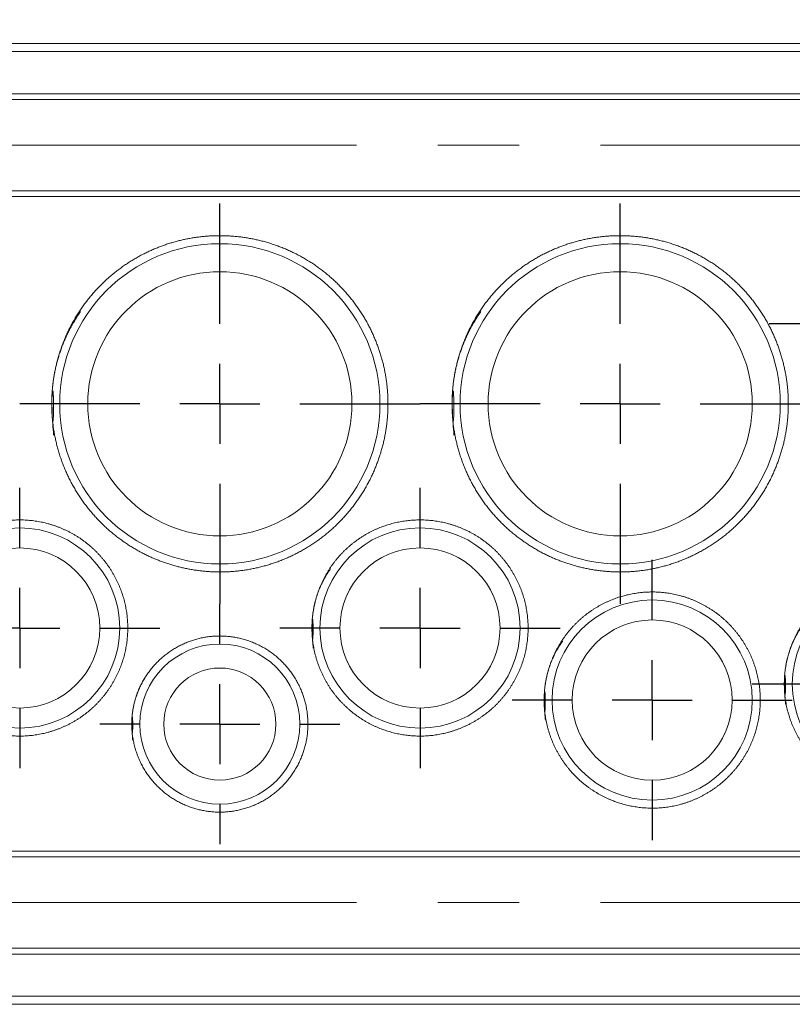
# Model space of a CAD drawing. Header units: millimetres. Extents: x 36 to 561, y 112 to 382.
# Tile 5 of 8: x 121 to 169, y 251 to 312. Entities that reach past the tile are written whole.
import ezdxf

# ---------------------------------------------------------------- set-up
doc = ezdxf.new("R2010")
doc.units = ezdxf.units.MM
doc.header["$LTSCALE"] = 2
doc.linetypes.add('CENTERX2', pattern=[20.32, 12.7, -2.54, 2.54, -2.54])
doc.layers.add('FORMAT', color=7, linetype='Continuous')
doc.styles.add('SLDTEXTSTYLE1', font='TXT', dxfattribs={"width": 0.75})
doc.dimstyles.new('SLDDIMSTYLE1', dxfattribs={"dimtxt": 7, "dimasz": 7.112, "dimexe": 0, "dimexo": 0.0625, "dimgap": 1.75, "dimtad": 1, "dimrnd": 1e-09, "dimzin": 12, "dimdsep": 46, "dimtxsty": 'SLDTEXTSTYLE1', "dimblk1": 'CLOSED', "dimblk2": 'CLOSED', "dimsah": 1, "dimcen": 0.09, "dimadec": 0, "dimazin": 3, "dimtfac": 1, "dimtofl": 0, "dimtmove": 0, "dimatfit": 3, "dimldrblk": 'CLOSED', "dimfxl": 1, "dimfrac": 2, "dimtolj": 1, "dimtzin": 12, "dimarcsym": 0})

# ---------------------------------------------------------------- blocks, each defined once
blk = doc.blocks.new('_CLOSED')
at = {"color": 0, "linetype": 'ByBlock', "lineweight": -2}
for p, q in [((-1, 0.166667), (0, 0)), ((-1, 0.166667), (-1, -0.166667)), ((0, 0), (-1, -0.166667)), ((0, 0), (-1, 0))]:
    blk.add_line(p, q, dxfattribs=at)
blk = doc.blocks.new('*D3')
at = {"layer": 'FORMAT'}
for p, q in [((80.098, 309.835), (80.098, 325.343)), ((182.098, 309.835), (182.098, 325.343)), ((80.098, 323.343), (182.098, 323.343))]:
    blk.add_line(p, q, dxfattribs=at)
at = {"layer": 'FORMAT', "xscale": 7.112, "yscale": 7.112, "rotation": 180}
blk.add_blockref('_CLOSED', (80.098, 323.343, -0.901), dxfattribs=at)
at = {"layer": 'FORMAT', "xscale": 7.112, "yscale": 7.112}
blk.add_blockref('_CLOSED', (182.098, 323.343, -0.901), dxfattribs=at)
at = {"layer": 'FORMAT', "insert": (115.664, 332.367, -0.901), "char_height": 7, "attachment_point": 1, "style": 'SLDTEXTSTYLE1'}
blk.add_mtext('102', dxfattribs=at)
blk = doc.blocks.new('SW_CENTERMARKSYMBOL_4')
at = {"layer": 'FORMAT', "color": 0}
for p, q in [((0, 5), (0, 8.75)), ((0, 0), (0, 2.5)), ((-5, 0), (-8.75, 0)), ((0, 0), (-2.5, 0)), ((0, 0), (0, -2.5)), ((0, 0), (2.5, 0)), ((5, 0), (8.75, 0)), ((0, -5), (0, -8.75))]:
    blk.add_line(p, q, dxfattribs=at)
blk = doc.blocks.new('SW_CENTERMARKSYMBOL_6')
at = {"layer": 'FORMAT', "color": 0}
for p, q in [((0, 5), (0, 7.5)), ((0, 0), (0, 2.5)), ((-5, 0), (-7.5, 0)), ((0, 0), (-2.5, 0)), ((0, 0), (0, -2.5)), ((0, 0), (2.5, 0)), ((5, 0), (7.5, 0)), ((0, -5), (0, -7.5))]:
    blk.add_line(p, q, dxfattribs=at)
blk = doc.blocks.new('SW_CENTERMARKSYMBOL_9')
at = {"layer": 'FORMAT', "color": 0}
for p, q in [((0, 5), (0, 7.5)), ((0, 0), (0, 2.5)), ((-5, 0), (-7.5, 0)), ((0, 0), (-2.5, 0)), ((0, 0), (0, -2.5)), ((0, 0), (2.5, 0)), ((5, 0), (7.5, 0)), ((0, -5), (0, -7.5))]:
    blk.add_line(p, q, dxfattribs=at)
blk = doc.blocks.new('SW_CENTERMARKSYMBOL_11')
at = {"layer": 'FORMAT', "color": 0}
for p, q in [((0, 5), (0, 12.5)), ((0, 0), (0, 2.5)), ((-5, 0), (-12.5, 0)), ((0, 0), (-2.5, 0)), ((0, 0), (0, -2.5)), ((0, 0), (2.5, 0)), ((5, 0), (12.5, 0)), ((0, -5), (0, -12.5))]:
    blk.add_line(p, q, dxfattribs=at)
blk = doc.blocks.new('SW_CENTERMARKSYMBOL_14')
at = {"layer": 'FORMAT', "color": 0}
for p, q in [((0, 5), (0, 12.5)), ((0, 0), (0, 2.5)), ((-5, 0), (-12.5, 0)), ((0, 0), (-2.5, 0)), ((0, 0), (0, -2.5)), ((0, 0), (2.5, 0)), ((5, 0), (12.5, 0)), ((0, -5), (0, -12.5))]:
    blk.add_line(p, q, dxfattribs=at)
blk = doc.blocks.new('SW_CENTERMARKSYMBOL_15')
at = {"layer": 'FORMAT', "color": 0}
for p, q in [((0, 5), (0, 8.75)), ((0, 0), (0, 2.5)), ((-5, 0), (-8.75, 0)), ((0, 0), (-2.5, 0)), ((0, 0), (0, -2.5)), ((0, 0), (2.5, 0)), ((5, 0), (8.75, 0)), ((0, -5), (0, -8.75))]:
    blk.add_line(p, q, dxfattribs=at)
blk = doc.blocks.new('SW_CENTERMARKSYMBOL_16')
at = {"layer": 'FORMAT', "color": 0}
for p, q in [((0, 5), (0, 8.75)), ((0, 0), (0, 2.5)), ((-5, 0), (-8.75, 0)), ((0, 0), (-2.5, 0)), ((0, 0), (0, -2.5)), ((0, 0), (2.5, 0)), ((5, 0), (8.75, 0)), ((0, -5), (0, -8.75))]:
    blk.add_line(p, q, dxfattribs=at)
blk = doc.blocks.new('SW_CENTERMARKSYMBOL_17')
at = {"layer": 'FORMAT', "color": 0}
for p, q in [((0, 5), (0, 8.75)), ((0, 0), (0, 2.5)), ((-5, 0), (-8.75, 0)), ((0, 0), (-2.5, 0)), ((0, 0), (0, -2.5)), ((0, 0), (2.5, 0)), ((5, 0), (8.75, 0)), ((0, -5), (0, -8.75))]:
    blk.add_line(p, q, dxfattribs=at)

msp = doc.modelspace()

# ---------------------------------------------------------------- linework, layer by layer
at = {"color": 7, "linetype": 'Continuous', "lineweight": 15}
for p, q in [((62.098, 310.973), (200.098, 310.973)), ((62.098, 310.473), (200.098, 310.473)), ((80.098, 307.835), (182.098, 307.835)), ((182.098, 307.473), (80.098, 307.473)), ((80.098, 301.773), (182.098, 301.773)), ((182.098, 301.411), (80.098, 301.411)), ((80.098, 260.535), (182.098, 260.535)), ((182.098, 260.173), (80.098, 260.173)), ((80.098, 254.473), (182.098, 254.473)), ((182.098, 254.111), (80.098, 254.111)), ((200.098, 251.473), (62.098, 251.473)), ((200.098, 250.973), (62.098, 250.973))]:
    msp.add_line(p, q, dxfattribs=at)
for centre, radius in [((133.598, 288.473), 10), ((158.598, 288.473), 10), ((133.598, 288.473), 8.25), ((158.598, 288.473), 8.25), ((121.098, 274.473), 6.25), ((146.098, 274.473), 6.25), ((121.098, 274.473), 5), ((146.098, 274.473), 5), ((175.598, 270.973), 6.25), ((160.598, 269.973), 6.25), ((160.598, 269.973), 5), ((133.598, 268.473), 5), ((133.598, 268.473), 3.5)]:
    msp.add_circle(centre, radius, dxfattribs=at)
for points, knots in [([(123.219, 286.514), (123.039, 288.473), (123.219, 290.433), (123.782, 292.39), (124.756, 294.271), (126.12, 295.951), (127.8, 297.315), (129.681, 298.29), (131.638, 298.852), (133.598, 299.032), (135.558, 298.852), (137.514, 298.29), (139.396, 297.315), (141.075, 295.951), (142.439, 294.271), (143.414, 292.39), (143.977, 290.433), (144.157, 288.473), (143.977, 286.514), (143.414, 284.557), (142.439, 282.675), (141.075, 280.996), (139.396, 279.632), (137.514, 278.657), (135.558, 278.094), (133.598, 277.914), (131.638, 278.094), (129.681, 278.657), (127.8, 279.632), (126.12, 280.996), (124.756, 282.675), (123.782, 284.557), (123.219, 286.514), (123.039, 288.473), (123.219, 290.433)], [-0.09216, -0.060003, -0.029129, 0, 0.029129, 0.060003, 0.09216, 0.125, 0.15784, 0.189997, 0.220871, 0.25, 0.279129, 0.310003, 0.34216, 0.375, 0.40784, 0.439997, 0.470871, 0.5, 0.529129, 0.560003, 0.59216, 0.625, 0.65784, 0.689997, 0.720871, 0.75, 0.779129, 0.810003, 0.84216, 0.875, 0.90784, 0.939997, 0.970871, 1, 1.029129, 1.060003, 1.09216]), ([(148.219, 286.514), (148.039, 288.473), (148.219, 290.433), (148.782, 292.39), (149.756, 294.271), (151.12, 295.951), (152.8, 297.315), (154.681, 298.29), (156.638, 298.852), (158.598, 299.032), (160.558, 298.852), (162.514, 298.29), (164.396, 297.315), (166.075, 295.951), (167.439, 294.271), (168.414, 292.39), (168.977, 290.433), (169.157, 288.473), (168.977, 286.514), (168.414, 284.557), (167.439, 282.675), (166.075, 280.996), (164.396, 279.632), (162.514, 278.657), (160.558, 278.094), (158.598, 277.914), (156.638, 278.094), (154.681, 278.657), (152.8, 279.632), (151.12, 280.996), (149.756, 282.675), (148.782, 284.557), (148.219, 286.514), (148.039, 288.473), (148.219, 290.433)], [-0.09216, -0.060003, -0.029129, 0, 0.029129, 0.060003, 0.09216, 0.125, 0.15784, 0.189997, 0.220871, 0.25, 0.279129, 0.310003, 0.34216, 0.375, 0.40784, 0.439997, 0.470871, 0.5, 0.529129, 0.560003, 0.59216, 0.625, 0.65784, 0.689997, 0.720871, 0.75, 0.779129, 0.810003, 0.84216, 0.875, 0.90784, 0.939997, 0.970871, 1, 1.029129, 1.060003, 1.09216]), ([(114.426, 273.213), (114.31, 274.473), (114.426, 275.733), (114.787, 276.991), (115.414, 278.201), (116.291, 279.28), (117.37, 280.157), (118.58, 280.784), (119.838, 281.145), (121.098, 281.261), (122.358, 281.145), (123.616, 280.784), (124.825, 280.157), (125.905, 279.28), (126.782, 278.201), (127.408, 276.991), (127.77, 275.733), (127.886, 274.473), (127.77, 273.213), (127.408, 271.955), (126.782, 270.746), (125.905, 269.666), (124.825, 268.789), (123.616, 268.163), (122.358, 267.801), (121.098, 267.685), (119.838, 267.801), (118.58, 268.163), (117.37, 268.789), (116.291, 269.666), (115.414, 270.746), (114.787, 271.955), (114.426, 273.213), (114.31, 274.473), (114.426, 275.733)], [-0.09216, -0.060003, -0.029129, 0, 0.029129, 0.060003, 0.09216, 0.125, 0.15784, 0.189997, 0.220871, 0.25, 0.279129, 0.310003, 0.34216, 0.375, 0.40784, 0.439997, 0.470871, 0.5, 0.529129, 0.560003, 0.59216, 0.625, 0.65784, 0.689997, 0.720871, 0.75, 0.779129, 0.810003, 0.84216, 0.875, 0.90784, 0.939997, 0.970871, 1, 1.029129, 1.060003, 1.09216]), ([(139.426, 273.213), (139.31, 274.473), (139.426, 275.733), (139.787, 276.991), (140.414, 278.201), (141.291, 279.28), (142.37, 280.157), (143.58, 280.784), (144.838, 281.145), (146.098, 281.261), (147.358, 281.145), (148.616, 280.784), (149.825, 280.157), (150.905, 279.28), (151.782, 278.201), (152.408, 276.991), (152.77, 275.733), (152.886, 274.473), (152.77, 273.213), (152.408, 271.955), (151.782, 270.746), (150.905, 269.666), (149.825, 268.789), (148.616, 268.163), (147.358, 267.801), (146.098, 267.685), (144.838, 267.801), (143.58, 268.163), (142.37, 268.789), (141.291, 269.666), (140.414, 270.746), (139.787, 271.955), (139.426, 273.213), (139.31, 274.473), (139.426, 275.733)], [-0.09216, -0.060003, -0.029129, 0, 0.029129, 0.060003, 0.09216, 0.125, 0.15784, 0.189997, 0.220871, 0.25, 0.279129, 0.310003, 0.34216, 0.375, 0.40784, 0.439997, 0.470871, 0.5, 0.529129, 0.560003, 0.59216, 0.625, 0.65784, 0.689997, 0.720871, 0.75, 0.779129, 0.810003, 0.84216, 0.875, 0.90784, 0.939997, 0.970871, 1, 1.029129, 1.060003, 1.09216]), ([(168.926, 269.713), (168.81, 270.973), (168.926, 272.233), (169.287, 273.491), (169.914, 274.701), (170.791, 275.78), (171.87, 276.657), (173.08, 277.284), (174.338, 277.645), (175.598, 277.761), (176.858, 277.645), (178.116, 277.284), (179.325, 276.657), (180.405, 275.78), (181.282, 274.701), (181.908, 273.491), (182.27, 272.233), (182.386, 270.973), (182.27, 269.713), (181.908, 268.455), (181.282, 267.246), (180.405, 266.166), (179.325, 265.289), (178.116, 264.663), (176.858, 264.301), (175.598, 264.185), (174.338, 264.301), (173.08, 264.663), (171.87, 265.289), (170.791, 266.166), (169.914, 267.246), (169.287, 268.455), (168.926, 269.713), (168.81, 270.973), (168.926, 272.233)], [-0.09216, -0.060003, -0.029129, 0, 0.029129, 0.060003, 0.09216, 0.125, 0.15784, 0.189997, 0.220871, 0.25, 0.279129, 0.310003, 0.34216, 0.375, 0.40784, 0.439997, 0.470871, 0.5, 0.529129, 0.560003, 0.59216, 0.625, 0.65784, 0.689997, 0.720871, 0.75, 0.779129, 0.810003, 0.84216, 0.875, 0.90784, 0.939997, 0.970871, 1, 1.029129, 1.060003, 1.09216]), ([(153.926, 268.713), (153.81, 269.973), (153.926, 271.233), (154.287, 272.491), (154.914, 273.701), (155.791, 274.78), (156.87, 275.657), (158.08, 276.284), (159.338, 276.645), (160.598, 276.761), (161.858, 276.645), (163.116, 276.284), (164.325, 275.657), (165.405, 274.78), (166.282, 273.701), (166.908, 272.491), (167.27, 271.233), (167.386, 269.973), (167.27, 268.713), (166.908, 267.455), (166.282, 266.246), (165.405, 265.166), (164.325, 264.289), (163.116, 263.663), (161.858, 263.301), (160.598, 263.185), (159.338, 263.301), (158.08, 263.663), (156.87, 264.289), (155.791, 265.166), (154.914, 266.246), (154.287, 267.455), (153.926, 268.713), (153.81, 269.973), (153.926, 271.233)], [-0.09216, -0.060003, -0.029129, 0, 0.029129, 0.060003, 0.09216, 0.125, 0.15784, 0.189997, 0.220871, 0.25, 0.279129, 0.310003, 0.34216, 0.375, 0.40784, 0.439997, 0.470871, 0.5, 0.529129, 0.560003, 0.59216, 0.625, 0.65784, 0.689997, 0.720871, 0.75, 0.779129, 0.810003, 0.84216, 0.875, 0.90784, 0.939997, 0.970871, 1, 1.029129, 1.060003, 1.09216]), ([(128.161, 267.447), (128.067, 268.483), (128.162, 269.51), (128.461, 270.533), (128.967, 271.51), (129.681, 272.39), (130.561, 273.104), (131.546, 273.615), (132.571, 273.91), (133.598, 274.004), (134.624, 273.91), (135.649, 273.615), (136.635, 273.104), (137.515, 272.39), (138.229, 271.51), (138.74, 270.525), (139.035, 269.5), (139.129, 268.473), (139.035, 267.447), (138.74, 266.422), (138.229, 265.436), (137.515, 264.556), (136.635, 263.842), (135.649, 263.331), (134.624, 263.037), (133.598, 262.942), (132.571, 263.037), (131.546, 263.331), (130.561, 263.842), (129.681, 264.556), (128.967, 265.436), (128.456, 266.422), (128.161, 267.447), (128.067, 268.483), (128.162, 269.51)], [-0.09216, -0.060003, -0.029129, 0, 0.030008, 0.060007, 0.092164, 0.125004, 0.157844, 0.190001, 0.220875, 0.250003, 0.279132, 0.310006, 0.342163, 0.375003, 0.407843, 0.44, 0.470873, 0.500002, 0.529131, 0.560005, 0.592162, 0.625002, 0.657841, 0.689999, 0.720872, 0.750001, 0.77913, 0.810004, 0.842161, 0.875001, 0.90784, 0.939997, 0.970871, 1, 1.030008, 1.060007, 1.092164])]:
    msp.add_open_spline(points, degree=3, knots=knots, dxfattribs=at)
at = {"layer": 'FORMAT', "linetype": 'CENTERX2', "lineweight": 0}
for p, q in [((76.098, 304.623), (186.098, 304.623)), ((76.098, 257.323), (186.098, 257.323))]:
    msp.add_line(p, q, dxfattribs=at)

# ---------------------------------------------------------------- block references
at = {"layer": 'FORMAT'}
for name, p in [('SW_CENTERMARKSYMBOL_14', (133.598, 288.473)), ('SW_CENTERMARKSYMBOL_11', (158.598, 288.473)), ('SW_CENTERMARKSYMBOL_6', (175.398, 293.473)), ('SW_CENTERMARKSYMBOL_17', (121.098, 274.473)), ('SW_CENTERMARKSYMBOL_4', (146.098, 274.473)), ('SW_CENTERMARKSYMBOL_15', (175.598, 270.973)), ('SW_CENTERMARKSYMBOL_16', (160.598, 269.973)), ('SW_CENTERMARKSYMBOL_9', (133.598, 268.473))]:
    msp.add_blockref(name, p, dxfattribs=at)

# ---------------------------------------------------------------- dimensions: what is measured, and where the dimension line sits
dim = msp.add_linear_dim(base=(182.098, 323.343), p1=(80.098, 307.835), p2=(182.098, 307.835), dimstyle='SLDDIMSTYLE1', dxfattribs=at)
dim.commit()
dim.dimension.update_dxf_attribs({"geometry": '*D3', "text_midpoint": (126.266, 323.343), "dimtype": 160})

doc.saveas('drawing.dxf')
